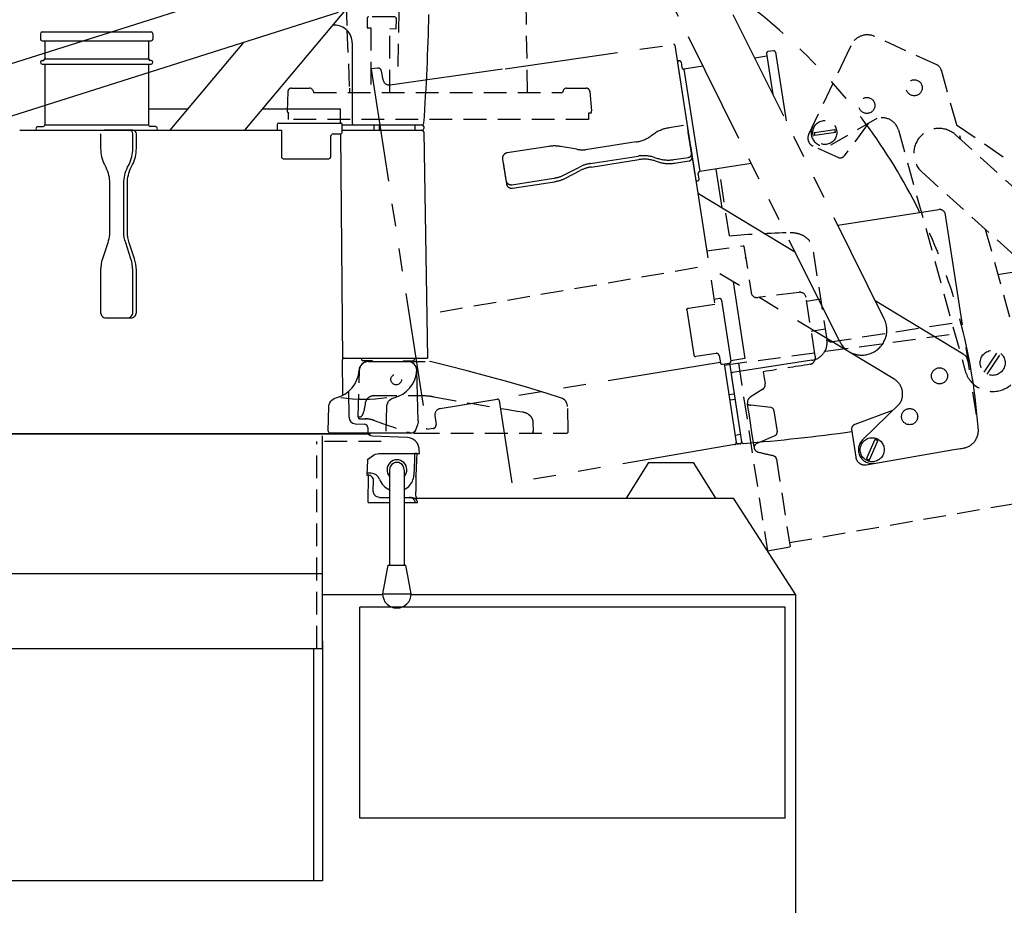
# Model space of a CAD drawing. Extents: x 460 to 8195, y 0 to 5507.
# Tile 16 of 30: x 2202 to 2753, y 3744 to 4240. Entities that reach past the tile are written whole.
import ezdxf

# ---------------------------------------------------------------- set-up
doc = ezdxf.new("R2010")
doc.units = 0
doc.header["$LTSCALE"] = 2
doc.header["$PDMODE"] = 3
doc.linetypes.add('HIDDEN', pattern=[9.525, 6.35, -3.175])
doc.linetypes.add('PHANTOM', pattern=[63.5, 31.75, -6.35, 6.35, -6.35, 6.35, -6.35])
doc.layers.get('0').update_dxf_attribs({"linetype": 'CONTINUOUS'})
doc.layers.get('DEFPOINTS').update_dxf_attribs({"linetype": 'CONTINUOUS'})
doc.layers.add('DANMEN', color=7, linetype='CONTINUOUS')
doc.layers.add('SUNPOU', color=7, linetype='CONTINUOUS')
doc.styles.get("Standard").update_dxf_attribs({"font": 'romans.shx', "bigfont": 'extfont.shx'})
doc.dimstyles.get("Standard").update_dxf_attribs({"dimscale": 20, "dimtxt": 2, "dimasz": 3, "dimexe": 1, "dimexo": 1, "dimgap": 0.6, "dimtad": 3, "dimdec": 0, "dimzin": 0, "dimdsep": 46, "dimtxsty": 'STANDARD', "dimblk1": 'OPEN', "dimblk2": 'OPEN', "dimsah": 1, "dimcen": 1.5, "dimadec": 0, "dimazin": 0, "dimtfac": 1, "dimtdec": 0, "dimtmove": 0, "dimatfit": 0, "dimldrblk": 'DOTSMALL', "dimfxl": 1, "dimtvp": 1, "dimtolj": 1, "dimtzin": 0, "dimarcsym": 0})

# ---------------------------------------------------------------- blocks, each defined once
blk = doc.blocks.new('_OPEN')
at = {"color": 0, "linetype": 'ByBlock'}
for p, q in [((-1, 0.1667), (0, 0)), ((0, 0), (-1, -0.1667)), ((0, 0), (-1, 0))]:
    blk.add_line(p, q, dxfattribs=at)
blk = doc.blocks.new('*D19')
at = {"layer": 'DEFPOINTS', "color": 0}
for p in [(2969.15, 3952.84), (2044.7, 3709.93), (2969.15, 2991.97)]:
    blk.add_point(p, dxfattribs=at)
at = {"layer": 'SUNPOU', "color": 0, "lineweight": -2}
for p, q in [((2969.15, 3932.84), (2969.15, 2971.97)), ((2044.7, 3689.93), (2044.7, 2971.97)), ((2104.7, 2991.97), (2909.15, 2991.97))]:
    blk.add_line(p, q, dxfattribs=at)
at = {"layer": 'SUNPOU', "color": 0, "lineweight": -2, "xscale": 60, "yscale": 60, "zscale": 60, "rotation": 180}
blk.add_blockref('_OPEN', (2044.7, 2991.97), dxfattribs=at)
at = {"layer": 'SUNPOU', "color": 0, "lineweight": -2, "xscale": 60, "yscale": 60, "zscale": 60}
blk.add_blockref('_OPEN', (2969.15, 2991.97), dxfattribs=at)
at = {"layer": 'SUNPOU', "color": 0, "insert": (2506.93, 3023.97), "char_height": 40, "attachment_point": 5}
blk.add_mtext('\\A1;925', dxfattribs=at)
blk = doc.blocks.new('_DotSmall')
at = {"color": 0, "linetype": 'ByBlock', "const_width": 0.5}
blk.add_lwpolyline([(-0.0625, 0, 1), (0.0625, 0, 1)], format="xyb", close=True, dxfattribs=at)
blk = doc.blocks.new('A$C3EDE0BAA')
at = {"color": 1, "linetype": 'PHANTOM'}
for p, q in [((373.03, 247.04), (222.6, 550.34)), ((373.03, 247.04), (222.6, 550.34)), ((347.94, 234.6), (197.51, 537.9)), ((347.94, 234.6), (197.51, 537.9)), ((160.75, 387.32), (255.1, 401.1)), ((160.75, 387.32), (255.1, 401.1)), ((255.67, 400.68), (264.13, 345.97)), ((255.67, 400.68), (264.13, 345.97)), ((310.8, 397.51), (307.84, 397.05)), ((310.8, 397.51), (307.84, 397.05)), ((311.94, 396.67), (317.89, 358.22)), ((311.94, 396.67), (317.89, 358.22)), ((307.23, 394.43), (300.45, 393.38)), ((307.23, 394.43), (300.45, 393.38)), ((307, 395.91), (310.53, 373.04)), ((307, 395.91), (310.53, 373.04)), ((89.29, 387.79), (85.71, 387.33)), ((89.29, 387.79), (85.71, 387.33)), ((85.73, 387.19), (116.92, 185.48)), ((85.73, 387.19), (116.92, 185.48)), ((92.43, 381.21), (91.51, 386.17)), ((92.43, 381.21), (91.51, 386.17)), ((96.36, 378.38), (160.71, 387.59)), ((96.36, 378.38), (160.71, 387.59)), ((257.2, 390.74), (267.44, 324.52)), ((257.2, 390.74), (267.44, 324.52)), ((259.18, 391.04), (259.64, 388.08)), ((259.18, 391.04), (259.64, 388.08)), ((271.42, 388.89), (260.78, 387.24)), ((271.42, 388.89), (260.78, 387.24)), ((260.78, 387.24), (269.64, 329.92)), ((260.78, 387.24), (269.64, 329.92)), ((264.37, 344.39), (278.07, 255.77)), ((264.37, 344.39), (278.07, 255.77)), ((298.46, 334.38), (269.64, 329.92)), ((298.46, 334.38), (269.64, 329.92)), ((278.54, 331.3), (281.9, 309.56)), ((278.54, 331.3), (281.9, 309.56)), ((269.27, 325.82), (268.81, 328.78)), ((269.27, 325.82), (268.81, 328.78)), ((323.17, 284.55), (268.5, 317.67)), ((323.17, 284.55), (268.5, 317.67)), ((346.83, 299.87), (403.42, 308.62)), ((346.83, 299.87), (403.42, 308.62)), ((403.51, 308.63), (403.42, 308.62)), ((403.51, 308.63), (403.42, 308.62)), ((406.79, 306.8), (425.38, 186.54)), ((406.79, 306.8), (425.38, 186.54)), ((378.7, 213.49), (274.88, 276.39)), ((378.7, 213.49), (274.88, 276.39)), ((288.28, 268.27), (294.93, 225.3)), ((288.28, 268.27), (294.93, 225.3)), ((263.25, 253.47), (278.07, 255.77)), ((263.25, 253.47), (278.07, 255.77)), ((280.64, 258.82), (277.67, 258.36)), ((280.64, 258.82), (277.67, 258.36)), ((281.78, 257.98), (287.07, 223.77)), ((281.78, 257.98), (287.07, 223.77)), ((417.07, 227.66), (367.85, 257.48)), ((417.07, 227.66), (367.85, 257.48)), ((262.39, 252.52), (266.29, 227.27)), ((262.39, 252.52), (266.29, 227.27)), ((278.71, 228.18), (267.43, 226.44)), ((278.71, 228.18), (267.43, 226.44)), ((280.41, 226.96), (281.14, 222.85)), ((280.41, 226.96), (281.14, 222.85)), ((281.1, 223.06), (156.28, 202.54)), ((281.1, 223.06), (156.28, 202.54)), ((282.26, 222.13), (286.22, 222.74)), ((282.26, 222.13), (286.22, 222.74)), ((283.25, 222.29), (290.05, 178.28)), ((283.25, 222.29), (290.05, 178.28)), ((286.22, 222.74), (293.02, 178.74)), ((286.22, 222.74), (293.02, 178.74)), ((294.93, 225.3), (287.03, 224.02)), ((294.93, 225.3), (287.03, 224.02)), ((332.39, 224.27), (287.97, 217.4)), ((332.39, 224.27), (287.97, 217.4)), ((287.22, 216.28), (293.02, 178.72)), ((287.22, 216.28), (293.02, 178.72)), ((288.9, 205.4), (286.01, 204.96)), ((288.9, 205.4), (286.01, 204.96)), ((124.34, 197.23), (156.27, 202.53)), ((136.73, 199.29), (156.27, 202.53)), ((157.42, 201.7), (164.54, 155.66)), ((157.42, 201.7), (164.54, 155.66)), ((289.35, 202.44), (286.47, 201.99)), ((289.35, 202.44), (286.47, 201.99)), ((381.58, 200.19), (360.71, 179.75)), ((381.58, 200.19), (360.71, 179.75)), ((121.44, 193.34), (122.06, 188.34)), ((121.44, 193.34), (122.06, 188.34)), ((120.43, 186.12), (116.88, 185.48)), ((120.43, 186.12), (116.88, 185.48)), ((292.41, 182.67), (289.53, 182.23)), ((292.41, 182.67), (289.53, 182.23)), ((289.24, 177.14), (164.54, 155.66)), ((289.24, 177.14), (164.54, 155.66)), ((292.19, 177.58), (291.2, 177.45)), ((292.19, 177.58), (291.2, 177.45)), ((367.65, 179.92), (362.97, 169.26)), ((367.65, 179.92), (362.97, 169.26)), ((364.57, 168.56), (369.25, 179.22)), ((364.57, 168.56), (369.25, 179.22)), ((362.73, 165.82), (411.82, 174.32)), ((362.73, 165.82), (411.82, 174.32)), ((411.82, 174.32), (417.03, 175.13)), ((411.82, 174.32), (417.03, 175.13))]:
    blk.add_line(p, q, dxfattribs=at)
for points in [[(260.61, 355.64), (252.43, 354.37, 0.116434), (243.91, 350.92), (242.49, 349.91, -0.116434), (233.98, 346.46), (205.64, 342.08)], [(260.61, 355.64), (252.43, 354.37, 0.116434), (243.91, 350.92), (242.49, 349.91, -0.116434), (233.98, 346.46), (205.64, 342.08)], [(208.48, 334.42), (235.2, 338.55, -0.116434), (244.36, 337.83), (246.02, 337.3, 0.116434), (255.18, 336.58), (263.36, 337.85, 0.414214), (265.03, 340.13), (262.89, 353.97)], [(208.48, 334.42), (235.2, 338.55, -0.116434), (244.36, 337.83), (246.02, 337.3, 0.116434), (255.18, 336.58), (263.36, 337.85, 0.414214), (265.03, 340.13), (262.89, 353.97)], [(208.79, 332.45), (235.5, 336.58, -0.116434), (244.67, 335.86), (246.32, 335.33, 0.116434), (255.48, 334.61), (263.66, 335.87, 0.414214), (265.34, 338.15), (263.2, 351.99)], [(208.79, 332.45), (235.5, 336.58, -0.116434), (244.67, 335.86), (246.32, 335.33, 0.116434), (255.48, 334.61), (263.66, 335.87, 0.414214), (265.34, 338.15), (263.2, 351.99)], [(205.64, 342.08, -0.051735), (200.85, 342.38), (191.67, 343.94, 0.080612), (185.26, 343.99), (161.78, 340.36, 0.414214), (159.28, 336.93), (161.11, 325.07, 0.414214), (164.53, 322.57), (188.01, 326.2, 0.080612), (194.1, 328.18), (202.39, 332.44, -0.080612), (208.48, 334.42), (209.35, 334.56)], [(205.64, 342.08, -0.051735), (200.85, 342.38), (191.67, 343.94, 0.080612), (185.26, 343.99), (161.78, 340.36, 0.414214), (159.28, 336.93), (161.11, 325.07, 0.414214), (164.53, 322.57), (188.01, 326.2, 0.080612), (194.1, 328.18), (202.39, 332.44, -0.080612), (208.48, 334.42), (209.35, 334.56)], [(159.58, 334.96), (161.42, 323.1, 0.414214), (164.84, 320.59), (188.31, 324.22, 0.080612), (194.41, 326.2), (202.7, 330.47, -0.080612), (208.79, 332.45), (210.97, 332.78)], [(159.58, 334.96), (161.42, 323.1, 0.414214), (164.84, 320.59), (188.31, 324.22, 0.080612), (194.41, 326.2), (202.7, 330.47, -0.080612), (208.79, 332.45), (210.97, 332.78)], [(377.53, 196.23), (356.43, 188.39, 0.282443), (354.49, 185.77), (356.93, 169.99)], [(377.53, 196.23), (356.43, 188.39, 0.282443), (354.49, 185.77), (356.93, 169.99)]]:
    blk.add_lwpolyline(points, format="xyb", dxfattribs=at)
for centre, radius in [((403.76, 215.57), 4.5), ((403.76, 215.57), 4.5), ((387.05, 192.75), 4.5), ((387.05, 192.75), 4.5), ((366.11, 174.24), 6.72), ((366.11, 174.24), 6.72)]:
    blk.add_circle(centre, radius, dxfattribs=at)
for centre, radius, start, end in [((255.17, 400.61), 0.5, 8.7894, 98.1394), ((255.17, 400.61), 0.5, 8.7894, 98.1394), ((307.99, 396.06), 1, 98.7894, 188.7894), ((307.99, 396.06), 1, 98.7894, 188.7894), ((310.95, 396.52), 1, 8.7894, 98.7894), ((310.95, 396.52), 1, 8.7894, 98.7894), ((258.19, 390.89), 1, 98.7894, 188.7894), ((258.19, 390.89), 1, 98.7894, 188.7894), ((258.19, 390.89), 1, 8.7894, 98.7894), ((258.19, 390.89), 1, 8.7894, 98.7894), ((89.55, 385.81), 2, 10.4472, 97.2894), ((89.55, 385.81), 2, 10.4472, 97.2894), ((260.63, 388.23), 1, 188.7894, 278.7894), ((260.63, 388.23), 1, 188.7894, 278.7894), ((95.87, 381.85), 3.5, 190.4472, 278.1394), ((95.87, 381.85), 3.5, 190.4472, 278.1394), ((268.28, 325.67), 1, 188.7894, 278.7894), ((268.28, 325.67), 1, 188.7894, 278.7894), ((268.28, 325.67), 1, 278.7894, 8.7894), ((268.28, 325.67), 1, 278.7894, 8.7894), ((269.8, 328.94), 1, 98.7894, 188.7894), ((269.8, 328.94), 1, 98.7894, 188.7894), ((403.96, 305.58), 3.08, 23.3982, 98.3347), ((403.96, 305.58), 3.08, 23.3982, 98.3347), ((280.79, 257.83), 1, 8.7894, 98.7894), ((280.79, 257.83), 1, 8.7894, 98.7894), ((360.29, 241.22), 14.01, 208.2107, 24.5495), ((360.29, 241.22), 14.01, 208.2107, 24.5495), ((330.86, 234.15), 10, 278.7894, 8.9184), ((330.86, 234.15), 10, 278.7894, 8.9184), ((267.22, 227.45), 0.945, 188.7898, 189.9675), ((267.22, 227.45), 0.945, 188.7898, 189.9675), ((267.22, 227.45), 0.948, 189.9673, 190.9111), ((267.22, 227.45), 0.948, 189.9673, 190.9111), ((267.28, 227.43), 1, 188.7894, 278.7894), ((267.28, 227.43), 1, 188.7894, 278.7894), ((278.94, 226.7), 1.5, 10.0049, 98.7894), ((278.94, 226.7), 1.5, 10.0049, 98.7894), ((414.73, 223.35), 4.91, 5.9496, 61.5703), ((414.73, 223.35), 4.91, 5.9496, 61.5703), ((282.07, 223.09), 0.952, 188.7987, 194.4566), ((282.07, 223.09), 0.952, 188.7987, 194.4566), ((286.11, 223.72), 0.952, 3.1222, 8.78), ((286.11, 223.72), 0.952, 3.1222, 8.78), ((288.2, 216.43), 1, 103.5461, 188.7894), ((288.2, 216.43), 1, 103.5461, 188.7894), ((373.5, 205.41), 9.62, 327.177, 57.2338), ((373.5, 205.41), 9.62, 327.177, 57.2338), ((156.43, 201.55), 1, 8.7894, 99.4394), ((156.43, 201.55), 1, 8.7894, 99.4394), ((124.91, 193.77), 3.5, 99.4394, 187.1315), ((124.91, 193.77), 3.5, 99.4394, 187.1315), ((120.08, 188.09), 2, 280.2894, 7.1315), ((120.08, 188.09), 2, 280.2894, 7.1315), ((206.23, 1270.4), 1096.13, 274.59754, 277.78497), ((206.23, 1270.4), 1096.13, 274.59754, 277.78497), ((415.5, 185.01), 10, 278.7894, 8.7894), ((415.5, 185.01), 10, 278.7894, 8.7894), ((289.07, 178.13), 1, 279.7776, 8.7894), ((289.07, 178.13), 1, 279.7776, 8.7894), ((291.04, 178.43), 1, 188.7894, 278.7894), ((291.04, 178.43), 1, 188.7894, 278.7894), ((292.03, 178.57), 1, 278.7894, 8.7894), ((292.03, 178.57), 1, 278.7894, 8.7894), ((294.02, 178.79), 1, 188.7894, 274.0326), ((294.02, 178.79), 1, 188.7894, 274.0326), ((366.11, 174.24), 7.72, 134.41, 280.401), ((366.11, 174.24), 7.72, 134.41, 280.401), ((366.11, 174.24), 5.89, 57.7735, 74.8664), ((366.11, 174.24), 5.89, 57.7735, 74.8664), ((414.02, 184.77), 9.99, 278.7908, 281.4809), ((414.02, 184.77), 9.99, 278.7908, 281.4809), ((361.87, 170.75), 5, 188.7894, 279.8228), ((361.87, 170.75), 5, 188.7894, 279.8228), ((366.11, 174.24), 5.89, 237.7735, 254.8664), ((366.11, 174.24), 5.89, 237.7735, 254.8664)]:
    blk.add_arc(centre, radius, start, end, dxfattribs=at)
for points, knots in [([(262.39, 252.52), (262.37, 252.62), (262.39, 252.85), (262.64, 253.26), (263, 253.44), (263.25, 253.47)], [0, 0, 0, 0, 0.224584, 0.46589, 1, 1, 1, 1]), ([(262.39, 252.52), (262.37, 252.62), (262.39, 252.85), (262.64, 253.26), (263, 253.44), (263.25, 253.47)], [0, 0, 0, 0, 0.224584, 0.46589, 1, 1, 1, 1]), ([(281.14, 222.85), (281.2, 222.62), (281.51, 222.2), (282.03, 222.1), (282.26, 222.13)], [0, 0, 0, 0, 0.496034, 1, 1, 1, 1]), ([(281.14, 222.85), (281.2, 222.62), (281.51, 222.2), (282.03, 222.1), (282.26, 222.13)], [0, 0, 0, 0, 0.496034, 1, 1, 1, 1]), ([(286.22, 222.74), (286.45, 222.78), (286.91, 223.03), (287.08, 223.53), (287.06, 223.77)], [0, 0, 0, 0, 0.503966, 1, 1, 1, 1]), ([(286.22, 222.74), (286.45, 222.78), (286.91, 223.03), (287.08, 223.53), (287.06, 223.77)], [0, 0, 0, 0, 0.503966, 1, 1, 1, 1])]:
    blk.add_open_spline(points, degree=3, knots=knots, dxfattribs=at)
at = {"layer": 'DANMEN', "color": 4, "linetype": 'HIDDEN'}
for p, q in [((100.85, 388.63), (103.24, 525.57)), ((173.32, 374.06), (170.68, 525.57)), ((72.19, 409.29), (73.58, 376.54)), ((96.27, 374.06), (96.27, 409.89)), ((96.27, 409.89), (99.74, 409.77)), ((39.17, 374.65), (38.71, 363.55)), ((41.15, 376.56), (51.35, 376.56)), ((53.27, 375.11), (53.58, 374.06)), ((193.13, 375.14), (192.8, 374.06)), ((195.05, 376.56), (206.13, 376.56)), ((208.12, 374.74), (209.06, 363.83)), ((53.58, 374.06), (192.8, 374.06)), ((39.54, 359.06), (39.6, 362.56)), ((207.36, 359.06), (39.54, 359.06)), ((208.73, 362.56), (207.3, 362.5)), ((207.3, 362.5), (207.36, 359.06)), ((84.14, 223.55), (118.4, 223.55)), ((119.6, 223.4), (118.4, 223.55)), ((78.46, 192.57), (79.15, 218.68)), ((87.36, 204.58), (113.78, 204.58)), ((191.75, 203.29), (191.74, 203.29)), ((196.06, 184.58), (195.7, 198.41)), ((78.46, 192.57), (79.53, 192.57)), ((79.46, 191.55), (82.89, 191.55)), ((91.92, 188.99), (91.94, 188.98)), ((176.27, 189.49), (176.33, 184.58)), ((110.69, 185.13), (110.69, 185.13)), ((111.34, 183.55), (195.06, 183.55))]:
    blk.add_line(p, q, dxfattribs=at)
for points in [[(71.72, 428.61), (71.76, 424.41), (72.19, 409.29)], [(53.27, 375.11), (53.17, 375.38), (52.98, 375.71), (52.73, 376), (52.43, 376.24), (52.1, 376.41), (51.73, 376.52), (51.35, 376.56)], [(73.58, 376.54), (73.71, 374.06)], [(195.05, 376.56), (194.67, 376.52), (194.3, 376.41), (193.96, 376.24), (193.67, 376), (193.42, 375.71), (193.23, 375.38), (193.13, 375.14)], [(191.74, 203.29), (183.67, 205.9), (172.76, 209.24), (161.69, 212.42), (150.56, 215.48), (139.45, 218.4), (128.45, 221.2), (119.6, 223.4)], [(195.7, 198.41), (195.69, 198.61), (195.51, 199.65), (195.14, 200.57), (194.64, 201.37), (194.05, 202.01), (193.43, 202.5), (192.81, 202.86), (192.26, 203.11), (191.75, 203.29)]]:
    blk.add_lwpolyline(points, dxfattribs=at)
blk.add_lwpolyline([(99.67, 409.77), (99.93, 415.24, 0.357805), (99.03, 416.42), (84.29, 416.42, 0.414148), (83.52, 415.65), (83.52, 410.53, 0.362307), (83.7, 410.31), (85.5, 410.31), (85.5, 374.06)], format="xyb", dxfattribs=at)
blk.add_circle((99.74, 213.55), 3, dxfattribs=at)
for centre, radius, start, end in [((206.13, 374.56), 2, 5.1606, 89.9966), ((207.32, 363.6), 1.75, 323.6042, 7.5649), ((84.14, 218.55), 5, 90, 178.5), ((514.47, 2348.82), 2180.72, 259.59915, 260.92784), ((388.19, 138.44), 311.85, 168.5899, 169.4492), ((87.27, 200.08), 4.51, 131.5887, 133.9363), ((79.46, 192.55), 1, 178.5, 270), ((82.36, 180.03), 11.52, 87.4871, 89.9785), ((81.01, 172.62), 19.08, 69.5941, 69.7234), ((471.65, 1282.29), 1157.34, 250.62263, 251.68865), ((111.34, 204.07), 20.52, 264.1616, 270.0023), ((195.06, 184.55), 1, 270, 1.5)]:
    blk.add_arc(centre, radius, start, end, dxfattribs=at)
for points, knots in [([(41.15, 376.56), (40.9, 376.56), (40.39, 376.46), (39.74, 376.04), (39.3, 375.4), (39.18, 374.9), (39.17, 374.65)], [0, 0, 0, 0, 0.249398, 0.499139, 0.749375, 1, 1, 1, 1]), ([(38.71, 363.55), (38.71, 363.55), (38.72, 363.53), (38.74, 363.5), (38.77, 363.46), (38.82, 363.39), (38.89, 363.3), (38.96, 363.22), (38.99, 363.18)], [0, 0, 0, 0, 0.043489, 0.122889, 0.232353, 0.365044, 0.673597, 1, 1, 1, 1]), ([(38.99, 363.18), (39.03, 363.14), (39.21, 362.92), (39.4, 362.72), (39.54, 362.56)], [0, 0, 0, 0, 0.212159, 1, 1, 1, 1]), ([(84.27, 203.45), (84.68, 203.82), (85.67, 204.41), (86.79, 204.58), (87.36, 204.58)], [0, 0, 0, 0, 0.493482, 1, 1, 1, 1]), ([(113.78, 204.58), (114.36, 204.58), (116.7, 204.52), (119.04, 204.25), (120.77, 203.93)], [0, 0, 0, 0, 0.248395, 1, 1, 1, 1]), ([(82.51, 200.13), (82.57, 200.45), (82.88, 201.61), (83.5, 202.72), (84.14, 203.33)], [0, 0, 0, 0, 0.266592, 1, 1, 1, 1]), ([(79.53, 192.57), (79.99, 192.57), (81.05, 193.58), (81.47, 194.75), (81.62, 195.54)], [0, 0, 0, 0, 0.3647, 1, 1, 1, 1]), ([(170.61, 195.38), (172.03, 195.16), (174.15, 194.16), (175.91, 191.75), (176.27, 190.25), (176.27, 189.49)], [0, 0, 0, 0, 0.489833, 0.742304, 1, 1, 1, 1]), ([(87.62, 190.52), (87.19, 190.68), (85.64, 191.19), (84.02, 191.49), (82.86, 191.54)], [0, 0, 0, 0, 0.284648, 1, 1, 1, 1]), ([(176.71, 183.55), (176.57, 183.55), (176.35, 184), (176.33, 184.33), (176.33, 184.58)], [0, 0, 0, 0, 0.35534, 1, 1, 1, 1])]:
    blk.add_open_spline(points, degree=3, knots=knots, dxfattribs=at)
blk = doc.blocks.new('A$C046A09D0')
at = {"layer": 'DANMEN', "color": 4, "linetype": 'HIDDEN'}
for p, q in [((-17.65, 317.29), (235.27, 522.98)), ((0, 295.55), (252.92, 501.25)), ((-22.87, 318.89), (17.97, 362.51)), ((63.44, 328.99), (63.44, 348.19)), ((63.44, 328.99), (63.44, 348.19)), ((193.93, 190.81), (191.1, 342.5)), ((193.93, 190.81), (191.1, 342.5)), ((37.42, 325.94), (110.26, 334.46)), ((-54.49, 315.19), (-14.47, 319.87)), ((116.37, 313.15), (106.11, 322.46)), ((117.72, 314.63), (107.46, 323.95)), ((-57.65, 313.25), (-78.66, 281.29)), ((-25, 286.42), (113.98, 302.68)), ((86.61, 299.48), (86.61, 231.86)), ((90.16, 170), (92.58, 300.18)), ((-33.14, 275.52), (-22.65, 248.26)), ((-71.4, 264.55), (-75.8, 267.44)), ((-30.27, 236.43), (-71.4, 264.55)), ((-30.81, 239.68), (-30.64, 251.32)), ((-28.89, 251.3), (-29.06, 239.65)), ((36.03, 228.86), (83.61, 228.86)), ((61.8, 221), (61.8, 228.86)), ((78.8, 221), (78.8, 228.86)), ((92.98, 221), (59.85, 221)), ((56.36, 217.6), (55.75, 194.41)), ((119.49, 193.51), (119.81, 193.51)), ((119.81, 193.51), (131.56, 193.51)), ((25.48, 170.01), (25.84, 190.81)), ((26.04, 191), (52.3, 191.01)), ((97.2, 191), (104.11, 191)), ((106.87, 189.2), (110.17, 181.61)), ((117.56, 192.04), (114.57, 181.23)), ((146.7, 190.81), (196.32, 190.81)), ((196.55, 177.93), (196.32, 190.81)), ((19.09, 183.9), (-18.94, 183.9)), ((90.31, 177.93), (196.55, 177.93)), ((113.96, 179.51), (113.37, 179.51)), ((120.38, 179.51), (113.96, 179.51)), ((131.11, 179.51), (120.38, 179.51)), ((137.73, 179.51), (131.11, 179.51)), ((137.73, 179.51), (136.62, 180.66)), ((137.71, 179.5), (138.07, 179.5)), ((36.36, 17.5), (33.72, 169.02))]:
    blk.add_line(p, q, dxfattribs=at)
blk.add_lwpolyline([(-31.11, 270.24), (-15.31, 254.19, -0.290761), (-14.67, 251), (-23.27, 237.81)], format="xyb", dxfattribs=at)
for points in [[(119.49, 193.51), (119.11, 193.47), (118.74, 193.36), (118.41, 193.19), (118.11, 192.95), (117.86, 192.66), (117.67, 192.33), (117.56, 192.04)], [(136.36, 181.12), (135.41, 184.74), (134.45, 188.4), (133.5, 192.02)], [(136.62, 180.66), (136.51, 180.79), (136.41, 180.97), (136.36, 181.12)]]:
    blk.add_lwpolyline(points, dxfattribs=at)
for centre, radius in [((111.91, 318.55), 7), ((-46.93, 298.73), 4.5), ((-41.21, 271.03), 4.5), ((-29.85, 245.49), 6.72)]:
    blk.add_circle(centre, radius, dxfattribs=at)
for centre, radius, start, end in [((111.91, 318.55), 16, 277.4061, 95.935), ((-53.68, 310.35), 4.91, 93.8897, 149.5104), ((-8.48, 306.7), 14.01, 130.9104, 307.2493), ((-70.31, 275.8), 10, 146.6706, 236.6706), ((-23.62, 276.91), 9.62, 98.2261, 188.2829), ((-69.06, 274.96), 9.99, 233.979, 236.6691), ((-29.85, 245.49), 7.72, 235.059, 21.0499), ((-29.85, 245.49), 5.89, 80.5936, 97.6865), ((-29.85, 245.49), 5.89, 260.5936, 277.6865), ((-27.45, 240.55), 5, 235.6371, 326.6706), ((83.61, 231.86), 3, 270, 360), ((59.85, 217.5), 3.5, 90, 178.5), ((83.84, 217.51), 13.27, 0.3788, 2.7898), ((52.25, 194.5), 3.5, 270.7854, 358.5), ((131.56, 191.51), 2, 14.7731, 89.9988), ((26.04, 190.8), 0.2, 90, 179), ((32.73, 190.8), 0.2, 90, 179), ((104.11, 188), 3, 23.4986, 90), ((-1373.92, 790.11), 1632.89, 338.11782, 338.4046), ((146.71, 188.43), 2.38, 106.6076, 108.0356), ((146.7, 188.43), 2.38, 91.3298, 106.6091), ((146.7, 188.5), 2.31, 89.9966, 91.2605), ((113.38, 183), 3.5, 203.4946, 270.0017), ((114.6, 181.23), 0.0241, 164.64, 168.4804)]:
    blk.add_arc(centre, radius, start, end, dxfattribs=at)
for points, knots in [([(22.5, 217.68), (22.62, 218.53), (22.97, 220.21), (24.23, 223.38), (26.75, 226.87), (31.02, 228.84), (33.63, 228.86), (36.03, 228.86)], [0, 0, 0, 0, 0.127531, 0.254637, 0.505956, 0.754114, 1, 1, 1, 1]), ([(92.98, 221), (93.38, 221), (95.07, 220.72), (96.78, 219.43), (97.09, 218.15)], [0, 0, 0, 0, 0.234051, 1, 1, 1, 1]), ([(117.56, 192.04), (117.56, 192.04), (117.56, 192.04), (117.56, 192.04), (117.57, 192.04)], [0, 0, 0, 0, 0.253132, 1, 1, 1, 1]), ([(144.74, 189.81), (144.82, 189.91), (145.16, 190.29), (145.61, 190.57), (145.97, 190.69)], [0, 0, 0, 0, 0.25636, 1, 1, 1, 1]), ([(113.96, 179.51), (114.6, 181.18), (114.58, 181.2), (114.57, 181.23), (114.57, 181.24)], [0, 0, 0, 0, 0.622238, 1, 1, 1, 1]), ([(138.07, 179.5), (138.8, 179.31), (140.19, 179.74), (141.07, 180.9), (141.32, 181.53)], [0, 0, 0, 0, 0.493781, 1, 1, 1, 1])]:
    blk.add_open_spline(points, degree=3, knots=knots, dxfattribs=at)
for points in [[(19.09, 183.9), (19.85, 195.19), (20.91, 206.48), (22.5, 217.68)], [(97.11, 217.6), (97.14, 208.73), (97.17, 199.87), (97.2, 191)], [(26.56, 191), (26.46, 191), (26.36, 190.9), (26.36, 190.81)], [(33.04, 190.91), (33.03, 190.88), (33.02, 190.84), (33.02, 190.81)], [(33.2, 191), (33.14, 191), (33.07, 190.96), (33.04, 190.91)], [(144.35, 189.12), (144.45, 189.37), (144.58, 189.6), (144.74, 189.81)]]:
    blk.add_open_spline(points, degree=3, dxfattribs=at)
blk = doc.blocks.new('*D55')
at = {"layer": 'DEFPOINTS', "color": 0}
for p in [(2969.15, 3952.84), (2639.2, 3161.93), (2639.2, 3071.97)]:
    blk.add_point(p, dxfattribs=at)
at = {"layer": 'SUNPOU', "color": 0, "lineweight": -2}
for p, q in [((2969.15, 3932.84), (2969.15, 3051.97)), ((2639.2, 3141.93), (2639.2, 3051.97)), ((2909.15, 3071.97), (2699.2, 3071.97))]:
    blk.add_line(p, q, dxfattribs=at)
at = {"layer": 'SUNPOU', "color": 0, "lineweight": -2, "xscale": 60, "yscale": 60, "zscale": 60, "rotation": 180}
blk.add_blockref('_OPEN', (2639.2, 3071.97), dxfattribs=at)
at = {"layer": 'SUNPOU', "color": 0, "lineweight": -2, "xscale": 60, "yscale": 60, "zscale": 60}
blk.add_blockref('_OPEN', (2969.15, 3071.97), dxfattribs=at)
at = {"layer": 'SUNPOU', "color": 0, "insert": (2804.18, 3103.97), "char_height": 40, "attachment_point": 5}
blk.add_mtext('\\A1;330', dxfattribs=at)

msp = doc.modelspace()

# ---------------------------------------------------------------- linework, layer by layer
at = {"color": 2}
for p, q in [((2372.15, 4270.43), (2049.42, 4168.12)), ((2406.17, 4270.91), (2328.15, 4177.93)), ((2380.61, 4243.74), (2057.88, 4141.43)), ((2213.94, 4231.93), (2213.94, 4228.93)), ((2214.94, 4232.93), (2253.85, 4232.93)), ((2214.94, 4227.93), (2238.08, 4227.93)), ((2216.44, 4227.93), (2216.44, 4221.07)), ((2327.46, 4226.89), (2286.37, 4177.93)), ((2388.44, 4226.79), (2388.44, 4181.84)), ((2274.44, 4210.08), (2274.44, 4180.93)), ((2216.44, 4191.69), (2216.44, 4180.93)), ((2274.44, 4189.93), (2296.44, 4189.93)), ((2338.22, 4189.93), (2381.7, 4189.93)), ((2381.7, 4189.93), (2381.76, 4181.93)), ((2347.39, 4181.93), (2382.01, 4181.93)), ((2202.38, 4177.93), (2257.74, 4177.93)), ((2212.44, 4179.93), (2215.44, 4179.93)), ((2212.44, 4177.93), (2279.44, 4177.93)), ((2216.44, 4180.93), (2274.44, 4180.93)), ((2259.34, 4177.93), (2349.02, 4177.93)), ((2278.44, 4179.93), (2275.44, 4179.93)), ((2346.39, 4180.93), (2346.39, 4177.93)), ((2349.02, 4162.93), (2349.02, 4177.93)), ((2377.84, 4175.84), (2382.01, 4175.93)), ((2381.8, 4175.92), (2383.01, 4049.43)), ((2382.9, 4176.93), (2382.9, 4180.93)), ((2382.9, 4180.93), (2427.42, 4180.93)), ((2382.9, 4177.93), (2427.42, 4177.93)), ((2389.44, 4180.93), (2427.44, 4180.93)), ((2400.44, 4180.93), (2400.44, 4178.01)), ((2403.44, 4180.93), (2403.44, 4178.01)), ((2423.44, 4180.93), (2423.44, 4178.01)), ((2428.44, 4179.93), (2428.42, 4178.93)), ((2428.42, 4176.94), (2430.6, 4050.43)), ((2376.37, 4174.34), (2376.37, 4162.93)), ((2349.83, 4161.93), (2375.37, 4161.93)), ((2383.24, 4029.62), (2383.01, 4049.42)), ((2384.01, 4050.43), (2430.6, 4050.43)), ((2393.69, 4050.43), (2393.69, 4049.43)), ((2394.19, 4048.93), (2393.69, 4049.43)), ((2422.69, 4048.93), (2423.19, 4049.43)), ((2423.19, 4049.43), (2423.19, 4050.43)), ((2399.44, 4048.93), (2394.19, 4048.93)), ((2397.27, 4048.43), (2419.57, 4048.43)), ((2399.94, 4048.43), (2399.44, 4048.93)), ((2417.44, 4048.93), (2416.94, 4048.43)), ((2417.44, 4048.93), (2422.69, 4048.93)), ((2425.31, 4015.21), (2424.57, 4043.56)), ((2375.05, 4009.45), (2375.42, 4023.29)), ((2407.35, 4009.45), (2407.72, 4023.29)), ((2425.27, 4014.63), (2425.27, 4014.63)), ((2398.81, 4007.93), (2131.7, 4007.93)), ((2189.75, 4007.93), (2397.05, 4007.93)), ((2371.84, 3887.93), (2371.84, 4006.93)), ((2421.84, 4008.43), (2376.05, 4008.43)), ((2397.22, 4007.76), (2397.05, 4007.93)), ((2397.18, 4008.43), (2397.19, 4007.79)), ((2419.37, 4005.89), (2399.69, 4006.78)), ((2399.69, 4006.78), (2399.69, 4006.78)), ((2423.81, 4010.01), (2423.33, 4009.2)), ((2403.35, 3996.93), (2424.61, 3996.93)), ((2424.66, 3996.93), (2423.53, 3996.93)), ((2424.61, 3996.89), (2424.62, 3996.96)), ((2424.62, 3996.96), (2424.62, 3996.94)), ((2424.62, 3996.93), (2426.01, 3996.93)), ((2426.01, 3996.93), (2425.93, 3999.24)), ((2396.94, 3993.31), (2396.65, 3984.93)), ((2423.24, 3993.55), (2422.96, 3984.93)), ((2424.4, 3993.55), (2424.06, 3984.35)), ((2554.2, 3991.93), (2541.7, 3971.93)), ((2554.2, 3991.93), (2579.2, 3991.93)), ((2579.2, 3991.93), (2591.7, 3971.93)), ((2396.65, 3984.93), (2397.34, 3984.93)), ((2398.94, 3985.93), (2396.68, 3985.93)), ((2397.35, 3969.52), (2397.62, 3984.91)), ((2409.34, 3987.94), (2409.3, 3934.53)), ((2417.54, 3987.94), (2417.5, 3934.53)), ((2424.04, 3983.99), (2423.96, 3975.7)), ((2400.24, 3975.98), (2400.34, 3981.87)), ((2400.34, 3981.87), (2400.35, 3981.87)), ((2400.24, 3975.99), (2400.25, 3975.99)), ((2403.74, 3972.43), (2409.3, 3972.43)), ((2417.5, 3972.43), (2420.5, 3972.43)), ((2423.96, 3975.7), (2423.96, 3975.7)), ((2424.17, 3972.45), (2424.17, 3972.45)), ((2424.23, 3971.4), (2424.17, 3972.45)), ((2424.17, 3972.45), (2424.17, 3972.43)), ((2424.17, 3972.45), (2424.17, 3972.43)), ((2424.17, 3972.43), (2424.17, 3972.43)), ((2397.35, 3969.52), (2409.3, 3969.52)), ((2420.19, 3969.52), (2424.97, 3969.52)), ((2424.2, 3971.93), (2601.7, 3971.93)), ((2636.7, 3917.93), (2601.7, 3971.93)), ((2408.4, 3934.53), (2405.4, 3918.53)), ((2408.4, 3934.53), (2418.4, 3934.53)), ((2421.4, 3918.53), (2418.4, 3934.53)), ((2188.84, 3929.93), (2371.84, 3929.93)), ((2405.42, 3917.93), (2371.84, 3917.93)), ((2405.4, 3918.53), (2421.4, 3918.53)), ((2636.7, 3917.93), (2421.37, 3917.93)), ((2636.7, 3656.93), (2636.7, 3917.93)), ((2392.7, 3792.93), (2392.7, 3910.93)), ((2630.7, 3910.93), (2392.7, 3910.93)), ((2630.7, 3792.93), (2630.7, 3910.93)), ((2371.84, 3891.93), (2371.84, 3757.93)), ((2188.84, 3887.93), (2371.84, 3887.93)), ((2366.84, 3887.93), (2366.84, 3757.93)), ((2630.7, 3792.93), (2392.7, 3792.93)), ((2371.84, 3757.93), (2189.84, 3757.93))]:
    msp.add_line(p, q, dxfattribs=at)
for points in [[(2247.65, 4175.93), (2247.65, 4167.65, 0.116434), (2249.76, 4158.7), (2250.54, 4157.15, -0.116434), (2252.65, 4148.21), (2252.65, 4119.53)], [(2260.65, 4121.17), (2260.65, 4148.21, -0.116434), (2262.76, 4157.15), (2263.54, 4158.7, 0.116434), (2265.65, 4167.65), (2265.65, 4175.93, 0.414214), (2263.65, 4177.93), (2249.65, 4177.93)], [(2262.65, 4121.17), (2262.65, 4148.21, -0.116434), (2264.76, 4157.15), (2265.54, 4158.7, 0.116434), (2267.65, 4167.65), (2267.65, 4175.93, 0.414214), (2265.65, 4177.93), (2251.65, 4177.93)], [(2252.65, 4119.53, -0.051735), (2251.62, 4114.85), (2248.68, 4106.01, 0.080612), (2247.65, 4099.68), (2247.65, 4075.93, 0.414214), (2250.65, 4072.93), (2262.65, 4072.93, 0.414214), (2265.65, 4075.93), (2265.65, 4099.68, 0.080612), (2264.62, 4106.01), (2261.68, 4114.85, -0.080612), (2260.65, 4121.17), (2260.65, 4122.05)], [(2252.65, 4072.93), (2264.65, 4072.93, 0.414214), (2267.65, 4075.93), (2267.65, 4099.68, 0.080612), (2266.62, 4106.01), (2263.68, 4114.85, -0.080612), (2262.65, 4121.17), (2262.65, 4123.38)]]:
    msp.add_lwpolyline(points, format="xyb", dxfattribs=at)
for points in [[(2375.42, 4023.28), (2375.43, 4023.49), (2375.6, 4024.52), (2375.97, 4025.45), (2376.47, 4026.24), (2377.06, 4026.88), (2377.69, 4027.38), (2378.3, 4027.74), (2378.85, 4027.98), (2379.37, 4028.17)], [(2407.72, 4023.28), (2407.72, 4023.49), (2407.9, 4024.52), (2408.27, 4025.45), (2408.77, 4026.24), (2409.36, 4026.88), (2409.99, 4027.38), (2410.6, 4027.74), (2411.15, 4027.98), (2411.67, 4028.17)], [(2425.27, 4014.63), (2424.93, 4013.14), (2424.41, 4011.48), (2423.81, 4010.01)], [(2425.31, 4015.21), (2425.29, 4014.81), (2425.27, 4014.63)], [(2399.69, 4006.78), (2398.93, 4006.88), (2398.06, 4007.2), (2397.22, 4007.76)], [(2425.93, 3999.24), (2425.85, 4000.07), (2425.42, 4001.62), (2424.69, 4002.95), (2423.74, 4004.04), (2422.66, 4004.86), (2421.52, 4005.43), (2420.39, 4005.76), (2419.37, 4005.89)], [(2423.33, 4009.2), (2422.61, 4008.6), (2421.84, 4008.43)], [(2424.17, 3972.45), (2424.12, 3973.01), (2424.07, 3973.75), (2424.03, 3974.5), (2423.98, 3975.23), (2423.96, 3975.7)]]:
    msp.add_lwpolyline(points, dxfattribs=at)
for centre, radius, start, end in [((1335.32, 4261.97), 1096.13, 355.80818, 358.99561), ((2378.44, 4226.79), 10, 0, 90.129), ((2214.94, 4231.93), 1, 90, 180), ((2214.94, 4228.93), 1, 180, 270), ((2347.39, 4180.93), 1, 90, 180), ((2381.92, 4180.98), 0.952, 84.3328, 89.9906), ((2389.44, 4181.93), 1, 184.7568, 270), ((2427.52, 4181.93), 1, 270, 355.2432), ((2212.44, 4178.93), 1, 90, 180), ((2212.44, 4178.93), 1, 180, 270), ((2215.44, 4180.93), 1, 270, 0), ((2275.44, 4180.93), 1, 180, 270), ((2278.44, 4178.93), 1, 0, 90), ((2278.44, 4178.93), 1, 270, 0), ((2381.92, 4176.88), 0.952, 270.0094, 275.6672), ((2427.42, 4178.93), 1, 270, 0), ((2427.42, 4176.93), 1, 0.9882, 90), ((2427.44, 4179.93), 1, 0, 90), ((2377.87, 4174.34), 1.5, 91.2155, 180), ((2375.34, 4162.87), 0.945, 270.0005, 271.1781), ((2375.34, 4162.88), 0.948, 271.178, 272.1217), ((2375.37, 4162.93), 1, 270, 0), ((2384.01, 4049.43), 1, 90, 180.65), ((2397.27, 4043.43), 5, 90, 178.5), ((2419.57, 4043.43), 5, 1.5, 90), ((2375.43, 4044.57), 16.87, 283.492, 356.5555), ((2407.73, 4044.57), 16.87, 283.492, 356.5555), ((2395, 4110.61), 83.18, 261.1068, 278.8932), ((2376.05, 4009.43), 1, 178.5, 270), ((2413.44, 3987.94), 5.55, 317.5982, 222.3065), ((2413.44, 3987.94), 4.1, 359.9047, 180), ((2397.34, 3981.93), 3, 359, 90), ((2398.94, 3980.93), 5, 20.7147, 90), ((2413.24, 3985.54), 9.73, 314.7279, 356.386), ((2414.06, 3984.71), 10.01, 355.8401, 357.9138), ((2413.44, 3986.41), 10.5, 200.7147, 246.9604), ((2413.44, 3985.41), 9.5, 295.4932, 314.414), ((2420.99, 3966.94), 5.51, 54.0328, 95.0887), ((2544.73, 3981.66), 120.92, 184.2328, 184.3688), ((2421.97, 3969.43), 3, 1.8, 41.0665), ((2413.4, 3918.53), 8, 180, 0)]:
    msp.add_arc(centre, radius, start, end, dxfattribs=at)
for points, knots in [([(2382.9, 4180.93), (2382.9, 4181.17), (2382.72, 4181.66), (2382.25, 4181.9), (2382.01, 4181.92)], [0, 0, 0, 0, 0.503966, 1, 1, 1, 1]), ([(2382.01, 4175.93), (2382.25, 4175.96), (2382.72, 4176.19), (2382.9, 4176.69), (2382.9, 4176.93)], [0, 0, 0, 0, 0.496034, 1, 1, 1, 1]), ([(2349.83, 4161.93), (2349.72, 4161.93), (2349.5, 4161.98), (2349.13, 4162.29), (2349.02, 4162.68), (2349.02, 4162.93)], [0, 0, 0, 0, 0.224584, 0.46589, 1, 1, 1, 1]), ([(2396.94, 3993.31), (2397.86, 3994.17), (2399.64, 3995.9), (2402.11, 3996.93), (2403.35, 3996.93)], [0, 0, 0, 0, 0.502926, 1, 1, 1, 1]), ([(2423.15, 3996.93), (2423.19, 3996.93), (2423.21, 3996.7), (2423.23, 3996.59), (2423.24, 3996.48)], [0, 0, 0, 0, 0.27312, 1, 1, 1, 1]), ([(2423.24, 3996.48), (2423.26, 3996.3), (2423.29, 3995.32), (2423.27, 3994.35), (2423.24, 3993.55)], [0, 0, 0, 0, 0.182348, 1, 1, 1, 1]), ([(2424.61, 3996.93), (2424.59, 3996.73), (2424.49, 3995.6), (2424.43, 3994.47), (2424.4, 3993.55)], [0, 0, 0, 0, 0.180253, 1, 1, 1, 1]), ([(2424.62, 3996.94), (2424.62, 3996.94), (2424.62, 3996.93), (2424.62, 3996.93), (2424.61, 3996.93)], [0, 0, 0, 0, 0.698521, 1, 1, 1, 1]), ([(2424.66, 3996.93), (2424.66, 3996.93), (2424.66, 3996.93), (2424.66, 3996.93), (2424.66, 3996.93)], [0, 0, 0, 0, 0.684065, 1, 1, 1, 1]), ([(2403.73, 3972.42), (2403.27, 3972.43), (2402.34, 3972.61), (2401.17, 3973.41), (2400.4, 3974.59), (2400.23, 3975.52), (2400.24, 3975.98)], [0, 0, 0, 0, 0.250115, 0.500165, 0.750118, 1, 1, 1, 1]), ([(2403.73, 3972.42), (2403.73, 3972.43), (2403.73, 3972.43), (2403.74, 3972.43), (2403.74, 3972.43)], [0, 0, 0, 0, 0.515487, 1, 1, 1, 1]), ([(2420.5, 3972.43), (2420.89, 3972.43), (2421.66, 3972.28), (2422.65, 3971.64), (2423.32, 3970.67), (2423.5, 3969.9), (2423.51, 3969.52)], [0, 0, 0, 0, 0.249866, 0.4999, 0.749992, 1, 1, 1, 1]), ([(2417.5, 3969.55), (2417.63, 3969.55), (2418.05, 3969.55), (2418.71, 3969.55), (2419.4, 3969.55), (2419.87, 3969.54), (2420.11, 3969.53), (2420.19, 3969.52)], [0.6300559, 0.6300559, 0.6300559, 0.6300559, 0.6832655, 0.8065088, 0.9021673, 0.96732, 1, 1, 1, 1])]:
    msp.add_open_spline(points, degree=3, knots=knots, dxfattribs=at)
at = {"layer": 'DANMEN', "color": 2, "linetype": 'HIDDEN'}
for p, q in [((2368.64, 3887.93), (2368.64, 4003.73)), ((2404.7, 4003.73), (2371.84, 4003.73))]:
    msp.add_line(p, q, dxfattribs=at)
at = {"layer": 'DANMEN', "color": 4, "linetype": 'PHANTOM'}
for radius, start, end in [(556.82, 356.3165, 90.3905), (408.11, 72.5437, 154.3905)]:
    msp.add_arc((2413.44, 3987.94), radius, start, end, dxfattribs=at)
at = {"layer": 'DANMEN', "color": 1, "linetype": 'PHANTOM'}
msp.add_arc((2413.44, 3987.94), 326.07, 3.8583, 85.3129, dxfattribs=at)
at = {"layer": 'DANMEN', "color": 4, "linetype": 'HIDDEN'}
msp.add_open_spline([(2378.42, 4236.79), (2378.12, 4236.79), (2377.83, 4236.79), (2377.54, 4236.79)], degree=3, dxfattribs=at)
at = {"layer": 'DEFPOINTS', "color": 5}
for p, q in [((2253.85, 4232.93), (2275.94, 4232.93)), ((2276.94, 4231.93), (2276.94, 4228.93)), ((2238.08, 4227.93), (2275.94, 4227.93)), ((2274.44, 4227.93), (2274.44, 4217.93)), ((2216.44, 4221.07), (2216.44, 4217.93)), ((2214.94, 4216.93), (2215.44, 4216.93)), ((2214.94, 4214.93), (2275.94, 4214.93)), ((2216.44, 4217.93), (2274.44, 4217.93)), ((2216.44, 4214.93), (2216.44, 4191.69)), ((2274.44, 4214.93), (2274.44, 4210.08)), ((2275.94, 4216.93), (2275.44, 4216.93)), ((2386.72, 4017.09), (2386.55, 4031.89)), ((2390.12, 4013.63), (2395.15, 4013.48)), ((2397.1, 4011.54), (2397.18, 4008.43))]:
    msp.add_line(p, q, dxfattribs=at)
for centre, radius, start, end in [((2275.94, 4231.93), 1, 0, 90), ((2275.94, 4228.93), 1, 270, 0), ((2214.94, 4215.93), 1, 90, 180), ((2214.94, 4215.93), 1, 180, 270), ((2215.44, 4217.93), 1, 270, 0), ((2275.44, 4217.93), 1, 180, 270), ((2275.94, 4215.93), 1, 0, 90), ((2275.94, 4215.93), 1, 270, 0), ((2390.22, 4017.13), 3.5, 180.65, 268.3421), ((2395.1, 4011.48), 2, 1.5, 88.3421)]:
    msp.add_arc(centre, radius, start, end, dxfattribs=at)

# ---------------------------------------------------------------- block references
at = {"layer": 'DANMEN', "color": 2}
msp.add_blockref('A$C3EDE0BAA', (2313.27, 3824.88), dxfattribs=at)
at = {"layer": 'SUNPOU', "rotation": 278.7926270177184}
msp.add_blockref('A$C046A09D0', (2414.84, 4109.63), dxfattribs=at)

# ---------------------------------------------------------------- dimensions: what is measured, and where the dimension line sits
at = {"layer": 'SUNPOU'}
dim = msp.add_linear_dim(base=(2969.15, 2991.97), p1=(2044.7, 3709.93), p2=(2969.15, 3952.84), text='925', dimstyle='STANDARD', override={"dimtol": 0, "dimlim": 0, "dimtp": 0, "dimtm": 0, "dimtfac": 1, "dimtdec": 0, "dimtolj": 1, "dimtzin": 0}, dxfattribs=at)
dim.commit()
dim.dimension.update_dxf_attribs({"geometry": '*D19', "text_midpoint": (2506.93, 3023.97)})
dim = msp.add_linear_dim(base=(2639.2, 3071.97), p1=(2969.15, 3952.84), p2=(2639.2, 3161.93), dimstyle='STANDARD', override={"dimarcsym": 1}, dxfattribs=at)
dim.commit()
dim.dimension.update_dxf_attribs({"geometry": '*D55', "text_midpoint": (2804.18, 3103.97)})

doc.saveas('drawing.dxf')
